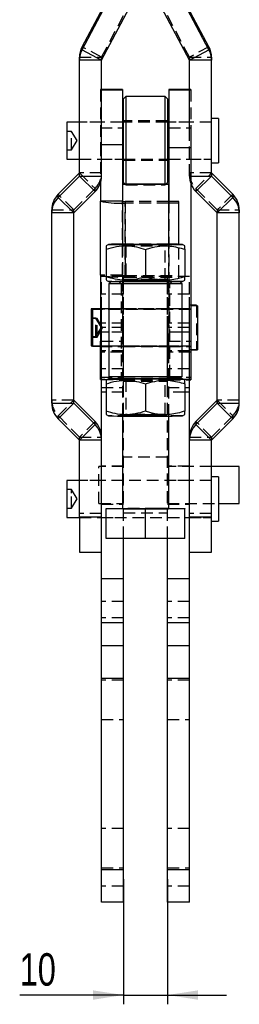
# Model space of a CAD drawing. Extents: x 74 to 743, y 83 to 557.
# Tile 7 of 13: x 388 to 435, y 113 to 326. Entities that reach past the tile are written whole.
import ezdxf

# ---------------------------------------------------------------- set-up
doc = ezdxf.new("R2010")
doc.units = 0
doc.header["$LTSCALE"] = 2
doc.linetypes.add('HIDDEN', pattern=[1.905, 1.27, -0.635])
doc.layers.get('0').update_dxf_attribs({"linetype": 'CONTINUOUS'})
doc.styles.add('SLDTEXTSTYLE0', font='TXT', dxfattribs={"width": 0.75})
doc.dimstyles.new('SLDDIMSTYLE5', dxfattribs={"dimtxt": 7, "dimasz": 6.604, "dimexe": 0, "dimexo": 0.0625, "dimgap": 1.75, "dimtad": 1, "dimdec": 0, "dimrnd": 1e-09, "dimzin": 12, "dimtxsty": 'SLDTEXTSTYLE0', "dimsah": 1, "dimcen": 0.09, "dimazin": 3, "dimtfac": 1, "dimtmove": 0, "dimatfit": 3, "dimtolj": 1, "dimtzin": 12})

# ---------------------------------------------------------------- blocks, each defined once
blk = doc.blocks.new('_D_8')
at = {"color": 179, "linetype": 'CONTINUOUS'}
for p, q in [((410.49, 140.27), (410.49, 113.27)), ((419.99, 140.27), (419.99, 113.27)), ((410.49, 115.27), (388.08, 115.27)), ((410.49, 115.27), (419.99, 115.27)), ((419.99, 115.27), (432.69, 115.27))]:
    blk.add_line(p, q, dxfattribs=at)
for points in [[(410.49, 115.27), (403.88, 116.28), (403.88, 114.25)], [(419.99, 115.27), (426.59, 114.25), (426.59, 116.28)]]:
    blk.add_solid(points, dxfattribs=at)
at = {"color": 179, "linetype": 'CONTINUOUS', "insert": (388.08, 124.29, -62.9), "char_height": 7, "attachment_point": 1, "style": 'SLDTEXTSTYLE0'}
blk.add_mtext('10', dxfattribs=at)

msp = doc.modelspace()

# ---------------------------------------------------------------- linework, layer by layer
at = {"color": 7, "linetype": 'CONTINUOUS'}
for p, q in [((401.544849, 319.78398), (410.461572, 336.546244)), ((401.544849, 319.119492), (410.461572, 335.881757)), ((428.930511, 319.78398), (420.013789, 336.546244)), ((428.930511, 319.119492), (420.013789, 335.881757)), ((405.738851, 316.890517), (414.655573, 333.652781)), ((424.736509, 316.890517), (415.819788, 333.652781)), ((401.544849, 319.119492), (401.544849, 319.78398)), ((401.544849, 319.119492), (405.738851, 316.890517)), ((424.736509, 316.890517), (428.930511, 319.119492)), ((428.930511, 319.78398), (428.930511, 319.119492)), ((400.98768, 316.885827), (400.98768, 317.550315)), ((405.73768, 316.885827), (400.98768, 316.885827)), ((400.98768, 291.908171), (400.98768, 316.885827)), ((405.73768, 291.908171), (405.73768, 316.885827)), ((429.48768, 316.885827), (424.73768, 316.885827)), ((424.73768, 302.212121), (424.73768, 316.885827)), ((429.48768, 317.550315), (429.48768, 316.885827)), ((429.48768, 291.908171), (429.48768, 316.885827)), ((410.23768, 310.581205), (405.73768, 310.581205)), ((410.23768, 310.581205), (410.23768, 310.554197)), ((410.23768, 310.554197), (410.23768, 310.515488)), ((410.23768, 310.515488), (410.23768, 298.696915)), ((424.73768, 310.581205), (420.23768, 310.581205)), ((420.23768, 310.581205), (420.23768, 310.554197)), ((420.23768, 310.554197), (420.23768, 310.515488)), ((420.23768, 310.515488), (420.23768, 298.052264)), ((410.98768, 309.073502), (410.48768, 308.573501)), ((410.48768, 290.523501), (410.48768, 308.573501)), ((419.48768, 309.073502), (410.98768, 309.073502)), ((410.98768, 309.073502), (410.98768, 290.17573)), ((419.98768, 308.573501), (419.48768, 309.073502)), ((419.48768, 290.17573), (419.48768, 309.073502)), ((419.98768, 308.573501), (419.98768, 290.523501)), ((430.98768, 304.311002), (429.48768, 304.311002)), ((430.98768, 304.311002), (430.98768, 294.786001)), ((400.98768, 303.548502), (398.28768, 303.548502)), ((398.28768, 303.548502), (398.28768, 295.5485)), ((410.48768, 303.548502), (410.23768, 303.548502)), ((420.23768, 303.548502), (419.98768, 303.548502)), ((424.98768, 302.277962), (424.98768, 298.052264)), ((405.48768, 299.216257), (405.48768, 298.696915)), ((410.23768, 298.696915), (410.23768, 286.483677)), ((420.23768, 298.052264), (424.98768, 298.052264)), ((420.23768, 298.052264), (420.23768, 286.437228)), ((424.98768, 298.052264), (424.98768, 256.278014)), ((398.28768, 295.5485), (400.98768, 295.5485)), ((410.23768, 295.5485), (410.48768, 295.5485)), ((419.98768, 295.5485), (420.23768, 295.5485)), ((429.48768, 294.786001), (430.98768, 294.786001)), ((396.381851, 287.964793), (400.984751, 292.565592)), ((396.381851, 287.300304), (400.984751, 291.901102)), ((400.984751, 291.901102), (400.984751, 292.565592)), ((404.343508, 288.543878), (400.984751, 291.901102)), ((400.98768, 291.908171), (405.73768, 291.908171)), ((429.490609, 291.901102), (426.131852, 288.543878)), ((429.490609, 292.565592), (429.490609, 291.901102)), ((434.093509, 287.964793), (429.490609, 292.565592)), ((434.093509, 287.300304), (429.490609, 291.901102)), ((405.48768, 290.386531), (405.48768, 286.483677)), ((410.23768, 290.1677), (410.23768, 277.167762)), ((410.48768, 290.523501), (410.836248, 290.174933)), ((419.639112, 290.174933), (419.98768, 290.523501)), ((420.23768, 277.167762), (420.23768, 290.1677)), ((396.381851, 287.300304), (396.381851, 287.964793)), ((396.381851, 287.300304), (399.740609, 283.943079)), ((399.740609, 283.943079), (404.343508, 288.543878)), ((430.734751, 283.943079), (426.131852, 288.543878)), ((430.734751, 283.943079), (434.093509, 287.300304)), ((434.093509, 287.964793), (434.093509, 287.300304)), ((394.98768, 283.936011), (394.98768, 284.6005)), ((405.48768, 270.531697), (405.48768, 286.483677)), ((410.23768, 286.483677), (405.48768, 286.483677)), ((422.43768, 286.437228), (420.23768, 286.437228)), ((422.43768, 286.069497), (420.23768, 286.069497)), ((422.43768, 286.069497), (422.43768, 286.437228)), ((422.43768, 277.178392), (422.43768, 286.069497)), ((435.48768, 284.6005), (435.48768, 283.936011)), ((399.73768, 283.936011), (394.98768, 283.936011)), ((394.98768, 242.898056), (394.98768, 283.936011)), ((399.73768, 242.898056), (399.73768, 283.936011)), ((435.48768, 283.936011), (430.73768, 283.936011)), ((430.73768, 242.898056), (430.73768, 283.936011)), ((435.48768, 242.898056), (435.48768, 283.936011)), ((407.237792, 277.16789), (406.724667, 276.871643)), ((406.73768, 276.104941), (406.73768, 270.200698)), ((415.23768, 276.089981), (415.23768, 270.185737)), ((423.748134, 276.873121), (423.237569, 277.16789)), ((423.737681, 276.104941), (423.737681, 270.200698)), ((405.48768, 270.531697), (405.48768, 256.324464)), ((406.724667, 269.463917), (407.237792, 269.16767)), ((407.30018, 268.667801), (407.30018, 248.667894)), ((407.791231, 269.158884), (407.300217, 268.667874)), ((423.175143, 268.667874), (422.684129, 269.158884)), ((423.17518, 248.667894), (423.17518, 268.667801)), ((423.237569, 269.16767), (423.748134, 269.462439)), ((426.23768, 264.030711), (424.98768, 264.030711)), ((426.487681, 263.93255), (424.98768, 263.93255)), ((426.23768, 264.030711), (426.23768, 263.930019)), ((426.487681, 263.93255), (426.487681, 260.931081)), ((405.48768, 263.236961), (403.53768, 263.236961)), ((403.53768, 263.236961), (403.53768, 255.299461)), ((405.48768, 263.1388), (403.78768, 263.1388)), ((403.78768, 263.1388), (403.78768, 260.637575)), ((407.30018, 263.268212), (405.73768, 263.268212)), ((405.73768, 258.268212), (405.73768, 263.268212)), ((424.73768, 263.268212), (423.17518, 263.268212)), ((424.73768, 258.268212), (424.73768, 263.268212)), ((403.78768, 260.637575), (403.78768, 255.2013)), ((426.487681, 260.931081), (426.487681, 254.407549)), ((405.73768, 245.268213), (405.73768, 258.268212)), ((424.73768, 245.268213), (424.73768, 258.268212)), ((403.53768, 255.299461), (403.78768, 255.299461)), ((403.78768, 255.2013), (405.48768, 255.2013)), ((405.48768, 248.021218), (405.48768, 256.324464)), ((424.98768, 256.278014), (424.98768, 247.974767)), ((424.98768, 254.407549), (426.487681, 254.407549)), ((407.300217, 248.66782), (407.800215, 248.167827)), ((422.675145, 248.167827), (423.175143, 248.66782)), ((405.48768, 248.021218), (405.73768, 248.021218)), ((407.237792, 248.168025), (406.724667, 247.871778)), ((406.73768, 247.105077), (406.73768, 241.200833)), ((415.23768, 247.090116), (415.23768, 241.185872)), ((423.748134, 247.873256), (423.237569, 248.168025)), ((423.737681, 247.105077), (423.737681, 241.200833)), ((424.73768, 247.974767), (424.98768, 247.974767)), ((406.73768, 245.268213), (405.73768, 245.268213)), ((405.73768, 205.018213), (405.73768, 245.268213)), ((424.73768, 245.268213), (423.737681, 245.268213)), ((424.73768, 205.018213), (424.73768, 245.268213)), ((394.98768, 242.898056), (399.73768, 242.898056)), ((399.740609, 242.890987), (396.381851, 239.533763)), ((399.740609, 242.890987), (399.740609, 243.555477)), ((404.343508, 238.954678), (399.740609, 243.555477)), ((404.343508, 238.290189), (399.740609, 242.890987)), ((426.131852, 238.954678), (430.734751, 243.555477)), ((426.131852, 238.290189), (430.734751, 242.890987)), ((430.734751, 243.555477), (430.734751, 242.890987)), ((434.093509, 239.533763), (430.734751, 242.890987)), ((430.73768, 242.898056), (435.48768, 242.898056)), ((406.724667, 240.464052), (407.237792, 240.167804)), ((410.23768, 240.148894), (410.23768, 220.168026)), ((420.23768, 220.168026), (420.23768, 240.148894)), ((423.237569, 240.167804), (423.748134, 240.462573)), ((400.984751, 234.932965), (396.381851, 239.533763)), ((400.984751, 234.932965), (404.343508, 238.290189)), ((404.343508, 238.290189), (404.343508, 238.954678)), ((426.131852, 238.954678), (426.131852, 238.290189)), ((426.131852, 238.290189), (429.490609, 234.932965)), ((429.490609, 234.932965), (434.093509, 239.533763)), ((405.73768, 234.925896), (400.98768, 234.925896)), ((400.98768, 218.437565), (400.98768, 234.925896)), ((429.48768, 234.925896), (424.73768, 234.925896)), ((429.48768, 218.437565), (429.48768, 234.925896)), ((435.48768, 229.26821), (429.48768, 229.26821)), ((435.48768, 229.148818), (435.48768, 229.26821)), ((435.48768, 221.268212), (435.48768, 229.148818)), ((400.98768, 226.268211), (398.28768, 226.268211)), ((398.28768, 226.268211), (398.28768, 218.26821)), ((430.98768, 227.030711), (429.48768, 227.030711)), ((430.98768, 227.030711), (430.98768, 217.50571)), ((430.98768, 221.268212), (435.48768, 221.268212)), ((406.73768, 220.182987), (410.23768, 220.189149)), ((406.73768, 220.153065), (406.73768, 220.182987)), ((415.23768, 220.138105), (406.73768, 220.153065)), ((406.73768, 213.753095), (406.73768, 220.153065)), ((423.737681, 220.153065), (415.23768, 220.138105)), ((415.23768, 213.738134), (415.23768, 220.138105)), ((420.23768, 220.189149), (423.737681, 220.182987)), ((423.737681, 220.182987), (423.737681, 220.153065)), ((423.737681, 213.753095), (423.737681, 220.153065)), ((398.28768, 218.26821), (400.98768, 218.26821)), ((400.98768, 218.437565), (405.73768, 218.437565)), ((400.98768, 218.437565), (400.98768, 210.768184)), ((424.73768, 218.437565), (429.48768, 218.437565)), ((429.48768, 210.768184), (429.48768, 218.437565)), ((429.48768, 217.50571), (430.98768, 217.50571)), ((415.23768, 213.738134), (406.73768, 213.753095)), ((410.48768, 205.018213), (410.48768, 213.746494)), ((423.737681, 213.753095), (415.23768, 213.738134)), ((419.98768, 205.018213), (419.98768, 213.746494)), ((400.98768, 210.768184), (405.73768, 210.768184)), ((424.73768, 210.768184), (429.48768, 210.768184)), ((410.48768, 205.018213), (405.73768, 205.018213)), ((405.73768, 195.568213), (405.73768, 205.018213)), ((410.48768, 195.568213), (410.48768, 205.018213)), ((424.73768, 205.018213), (419.98768, 205.018213)), ((419.98768, 195.568213), (419.98768, 205.018213)), ((424.73768, 195.568213), (424.73768, 205.018213)), ((410.48768, 195.568213), (405.73768, 195.568213)), ((405.73768, 190.56821), (405.73768, 195.568213)), ((410.48768, 190.56821), (410.48768, 195.568213)), ((424.73768, 195.568213), (419.98768, 195.568213)), ((419.98768, 190.56821), (419.98768, 195.568213)), ((424.73768, 190.56821), (424.73768, 195.568213)), ((410.48768, 190.56821), (405.73768, 190.56821)), ((405.73768, 183.568211), (405.73768, 190.56821)), ((410.48768, 183.568211), (410.48768, 190.56821)), ((424.73768, 190.56821), (419.98768, 190.56821)), ((419.98768, 183.568211), (419.98768, 190.56821)), ((424.73768, 183.568211), (424.73768, 190.56821)), ((410.48768, 183.568211), (405.73768, 183.568211)), ((405.73768, 142.268212), (405.73768, 183.568211)), ((410.48768, 142.268212), (410.48768, 183.568211)), ((424.73768, 183.568211), (419.98768, 183.568211)), ((419.98768, 142.268212), (419.98768, 183.568211)), ((424.73768, 142.268212), (424.73768, 183.568211)), ((410.48768, 142.268212), (405.73768, 142.268212)), ((405.73768, 135.268206), (405.73768, 142.268212)), ((410.48768, 135.268206), (410.48768, 142.268212)), ((424.73768, 142.268212), (419.98768, 142.268212)), ((419.98768, 135.268206), (419.98768, 142.268212)), ((424.73768, 135.268206), (424.73768, 142.268212)), ((410.48768, 135.268206), (405.73768, 135.268206)), ((424.73768, 135.268206), (419.98768, 135.268206))]:
    msp.add_line(p, q, dxfattribs=at)
at = {"color": 7, "linetype": 'HIDDEN'}
for p, q in [((405.738851, 317.555008), (414.655573, 334.317269)), ((424.736509, 317.555008), (415.819788, 334.317269)), ((405.738851, 317.555008), (401.544849, 319.78398)), ((428.930511, 319.78398), (424.736509, 317.555008)), ((400.98768, 317.550315), (405.73768, 317.550315)), ((405.73768, 316.885827), (405.73768, 317.550315)), ((405.738851, 316.890517), (405.738851, 317.555008)), ((424.736509, 317.555008), (424.736509, 316.890517)), ((424.73768, 317.550315), (424.73768, 316.885827)), ((424.73768, 317.550315), (429.48768, 317.550315)), ((405.48768, 310.581205), (405.48768, 310.554197)), ((405.73768, 310.581205), (405.48768, 310.581205)), ((405.48768, 310.554197), (405.48768, 310.515488)), ((405.48768, 310.554197), (405.73768, 310.554197)), ((405.48768, 310.515488), (405.48768, 299.216257)), ((405.48768, 310.515488), (405.73768, 310.515488)), ((424.98768, 310.581205), (424.73768, 310.581205)), ((424.73768, 310.554197), (424.98768, 310.554197)), ((424.73768, 310.515488), (424.98768, 310.515488)), ((424.98768, 310.581205), (424.98768, 310.554197)), ((424.98768, 310.554197), (424.98768, 310.515488)), ((424.98768, 310.515488), (424.98768, 302.277962)), ((419.98768, 303.798502), (410.48768, 303.798502)), ((410.23768, 303.548502), (400.98768, 303.548502)), ((405.73768, 303.548502), (400.98768, 303.548502)), ((410.23768, 303.548502), (405.48768, 303.548502)), ((405.48768, 302.277962), (410.23768, 302.277962)), ((419.98768, 303.548502), (410.48768, 303.548502)), ((429.48768, 303.548502), (420.23768, 303.548502)), ((424.98768, 303.548502), (420.23768, 303.548502)), ((420.23768, 302.277962), (424.98768, 302.277962)), ((429.48768, 303.548502), (424.73768, 303.548502)), ((424.73768, 291.908171), (424.73768, 302.212121)), ((399.28768, 301.548501), (398.28768, 301.548501)), ((399.28768, 297.548501), (399.28768, 301.548501)), ((400.489401, 299.548501), (399.28768, 301.548501)), ((399.28768, 297.548501), (400.489401, 299.548501)), ((398.28768, 297.548501), (399.28768, 297.548501)), ((405.48768, 298.696915), (405.48768, 290.386531)), ((405.48768, 298.696915), (405.73768, 298.696915)), ((400.98768, 295.5485), (410.23768, 295.5485)), ((400.98768, 295.5485), (405.73768, 295.5485)), ((405.48768, 295.5485), (410.23768, 295.5485)), ((410.48768, 295.5485), (419.98768, 295.5485)), ((410.48768, 295.2985), (419.98768, 295.2985)), ((420.23768, 295.5485), (429.48768, 295.5485)), ((420.23768, 295.5485), (424.98768, 295.5485)), ((424.73768, 295.5485), (429.48768, 295.5485)), ((400.984751, 292.565592), (404.343508, 289.208366)), ((405.73768, 292.572658), (400.98768, 292.572658)), ((429.48768, 292.572658), (424.73768, 292.572658)), ((424.73768, 291.908171), (424.98768, 291.908171)), ((426.131852, 289.208366), (429.490609, 292.565592)), ((399.740609, 284.607567), (404.343508, 289.208366)), ((404.343508, 288.543878), (404.343508, 289.208366)), ((410.836248, 290.174933), (410.98768, 290.0235)), ((410.98768, 290.17573), (410.98768, 290.0235)), ((410.98768, 290.0235), (419.48768, 290.0235)), ((419.48768, 290.0235), (419.48768, 290.17573)), ((419.48768, 290.0235), (419.639112, 290.174933)), ((426.131852, 289.208366), (426.131852, 288.543878)), ((430.734751, 284.607567), (426.131852, 289.208366)), ((399.740609, 284.607567), (396.381851, 287.964793)), ((434.093509, 287.964793), (430.734751, 284.607567)), ((394.98768, 284.6005), (399.73768, 284.6005)), ((399.73768, 283.936011), (399.73768, 284.6005)), ((399.740609, 283.943079), (399.740609, 284.607567)), ((410.23768, 270.531697), (410.23768, 286.483677)), ((410.23768, 286.072109), (410.83768, 286.069497)), ((410.83768, 286.437228), (410.83768, 286.069497)), ((420.23768, 286.437228), (410.83768, 286.437228)), ((410.83768, 286.437228), (410.83768, 270.485247)), ((410.83768, 270.117516), (410.83768, 286.069497)), ((420.23768, 286.069497), (410.83768, 286.069497)), ((420.23768, 286.437228), (420.23768, 256.278014)), ((430.734751, 284.607567), (430.734751, 283.943079)), ((430.73768, 284.6005), (430.73768, 283.936011)), ((430.73768, 284.6005), (435.48768, 284.6005)), ((410.23768, 277.167762), (410.23768, 240.148894)), ((410.564463, 277.167699), (410.98772, 276.871336)), ((410.98768, 276.871392), (410.98768, 269.464168)), ((415.23768, 276.149822), (415.23768, 276.089981)), ((419.48764, 276.871336), (419.910898, 277.167699)), ((419.48768, 269.464168), (419.48768, 276.871392)), ((420.23768, 240.148894), (420.23768, 277.167762)), ((422.43768, 270.117516), (422.43768, 277.178392)), ((410.23768, 270.531697), (405.48768, 270.531697)), ((405.73768, 266.450867), (405.73768, 270.268211)), ((410.48768, 270.268211), (405.73768, 270.268211)), ((410.23768, 270.531697), (410.23768, 256.324464)), ((410.47518, 270.277306), (420.00018, 270.277306)), ((410.47518, 269.691993), (410.47518, 270.277306)), ((410.48768, 266.450867), (410.48768, 270.268211)), ((410.83768, 270.485247), (410.83768, 270.117516)), ((410.83768, 270.485247), (422.43768, 270.485247)), ((410.83768, 270.117516), (422.43768, 270.117516)), ((419.98768, 266.450867), (419.98768, 270.268211)), ((424.73768, 270.268211), (419.98768, 270.268211)), ((420.00018, 269.691993), (420.00018, 270.277306)), ((424.73768, 266.450867), (424.73768, 270.268211)), ((407.800215, 269.167867), (407.791231, 269.158884)), ((409.487707, 269.167745), (409.987704, 268.667752)), ((409.98768, 268.667801), (409.98768, 248.667894)), ((410.47518, 269.691993), (420.00018, 269.691993)), ((410.47518, 247.692096), (410.47518, 269.691993)), ((410.98772, 269.464225), (410.564463, 269.16786)), ((419.910898, 269.16786), (419.48764, 269.464225)), ((420.00018, 247.692096), (420.00018, 269.691993)), ((420.487656, 268.667752), (420.987654, 269.167745)), ((420.48768, 248.667894), (420.48768, 268.667801)), ((422.684129, 269.158884), (422.675145, 269.167867)), ((410.48768, 266.450867), (405.73768, 266.450867)), ((405.73768, 263.268212), (405.73768, 266.450867)), ((410.48768, 263.268212), (410.48768, 266.450867)), ((424.73768, 266.450867), (419.98768, 266.450867)), ((419.98768, 263.268212), (419.98768, 266.450867)), ((424.73768, 263.268212), (424.73768, 266.450867)), ((424.98768, 264.030711), (424.73768, 264.030711)), ((426.23768, 263.930019), (426.23768, 254.505712)), ((404.53768, 261.268211), (403.53768, 261.268211)), ((404.53768, 257.268211), (404.53768, 261.268211)), ((405.739402, 259.268211), (404.53768, 261.268211)), ((424.73768, 263.236961), (405.48768, 263.236961)), ((410.23768, 263.17005), (405.48768, 263.17005)), ((424.98768, 263.1388), (405.48768, 263.1388)), ((410.48768, 263.268212), (407.30018, 263.268212)), ((420.00018, 263.17005), (410.47518, 263.17005)), ((410.48768, 258.268212), (410.48768, 263.268212)), ((419.98768, 263.268211), (410.48768, 263.268211)), ((423.17518, 263.268212), (419.98768, 263.268212)), ((419.98768, 258.268212), (419.98768, 263.268212)), ((424.98768, 263.17005), (420.23768, 263.17005)), ((404.78768, 261.17005), (403.78768, 261.17005)), ((404.53768, 257.268211), (405.739402, 259.268211)), ((404.78768, 257.170049), (404.78768, 261.17005)), ((405.989401, 259.17005), (404.78768, 261.17005)), ((404.78768, 257.170049), (405.989401, 259.17005)), ((410.48768, 260.20902), (405.73768, 260.20902)), ((410.48768, 259.268211), (405.73768, 259.268211)), ((424.73768, 260.20902), (419.98768, 260.20902)), ((424.73768, 259.268211), (419.98768, 259.268211)), ((403.53768, 257.268211), (404.53768, 257.268211)), ((403.78768, 257.170049), (404.78768, 257.170049)), ((410.48768, 258.268212), (407.30018, 258.268212)), ((410.48768, 245.268213), (410.48768, 258.268212)), ((419.98768, 245.268213), (419.98768, 258.268212)), ((423.17518, 258.268212), (419.98768, 258.268212)), ((403.78768, 255.299461), (424.73768, 255.299461)), ((405.48768, 255.2013), (424.98768, 255.2013)), ((405.48768, 255.17005), (410.23768, 255.17005)), ((405.73768, 256.324464), (410.23768, 256.324464)), ((405.73768, 255.26821), (410.48768, 255.26821)), ((410.47518, 255.268211), (420.00018, 255.268211)), ((410.47518, 255.17005), (420.00018, 255.17005)), ((419.98768, 255.26821), (424.73768, 255.26821)), ((420.23768, 253.923519), (420.23768, 256.278014)), ((420.23768, 256.278014), (424.73768, 256.278014)), ((420.23768, 255.17005), (424.98768, 255.17005)), ((410.23768, 253.923519), (405.48768, 253.923519)), ((410.48768, 254.234796), (405.73768, 254.234796)), ((424.73768, 254.234796), (419.98768, 254.234796)), ((424.98768, 253.923519), (420.23768, 253.923519)), ((424.73768, 254.505712), (426.23768, 254.505712)), ((405.48768, 248.551439), (410.23768, 248.551439)), ((410.48768, 250.349909), (405.73768, 250.349909)), ((409.987704, 248.667942), (409.487707, 248.16795)), ((424.73768, 250.349909), (419.98768, 250.349909)), ((420.23768, 248.551439), (424.98768, 248.551439)), ((420.987654, 248.16795), (420.487656, 248.667942)), ((410.23768, 248.048229), (405.48768, 248.048229)), ((405.73768, 248.021218), (410.23768, 248.021218)), ((410.47518, 248.277408), (420.00018, 248.277408)), ((410.47518, 247.692096), (420.00018, 247.692096)), ((410.564463, 248.167834), (410.98772, 247.871471)), ((410.98768, 247.871526), (410.98768, 240.464304)), ((415.23768, 247.149957), (415.23768, 247.090116)), ((419.48764, 247.871471), (419.910898, 248.167834)), ((419.48768, 240.464304), (419.48768, 247.871526)), ((424.98768, 248.001778), (420.23768, 248.001778)), ((420.23768, 247.974767), (424.73768, 247.974767)), ((405.73768, 246.280897), (410.48768, 246.280897)), ((410.48768, 245.268213), (406.73768, 245.268213)), ((410.48768, 213.746494), (410.48768, 245.268213)), ((419.98768, 246.280897), (424.73768, 246.280897)), ((423.737681, 245.268213), (419.98768, 245.268213)), ((419.98768, 213.746494), (419.98768, 245.268213)), ((399.73768, 243.562544), (394.98768, 243.562544)), ((396.381851, 240.198253), (399.740609, 243.555477)), ((430.734751, 243.555477), (434.093509, 240.198253)), ((435.48768, 243.562544), (430.73768, 243.562544)), ((396.381851, 239.533763), (396.381851, 240.198253)), ((400.984751, 235.597452), (396.381851, 240.198253)), ((410.98772, 240.464359), (410.564463, 240.167996)), ((419.910898, 240.167996), (419.48764, 240.464359)), ((429.490609, 235.597452), (434.093509, 240.198253)), ((434.093509, 240.198253), (434.093509, 239.533763)), ((404.343508, 238.954678), (400.984751, 235.597452)), ((429.490609, 235.597452), (426.131852, 238.954678)), ((400.984751, 234.932965), (400.984751, 235.597452)), ((400.98768, 234.925896), (400.98768, 235.590385)), ((400.98768, 235.590385), (405.73768, 235.590385)), ((424.73768, 235.590385), (429.48768, 235.590385)), ((429.48768, 235.590385), (429.48768, 234.925896)), ((429.490609, 235.597452), (429.490609, 234.932965)), ((410.48768, 229.368212), (405.73768, 229.368212)), ((419.98768, 231.26821), (410.48768, 231.26821)), ((424.73768, 229.368212), (419.98768, 229.368212)), ((405.18768, 229.148818), (405.18768, 229.26821)), ((410.48768, 229.26821), (405.18768, 229.26821)), ((405.18768, 221.268212), (405.18768, 229.148818)), ((429.48768, 229.26821), (419.98768, 229.26821)), ((429.48768, 226.268211), (400.98768, 226.268211)), ((405.73768, 226.268211), (400.98768, 226.268211)), ((410.48768, 226.268211), (405.73768, 226.268211)), ((424.73768, 226.268211), (419.98768, 226.268211)), ((429.48768, 226.268211), (424.73768, 226.268211)), ((399.28768, 224.268211), (398.28768, 224.268211)), ((399.28768, 223.475048), (399.28768, 224.268211)), ((400.489401, 222.268211), (399.28768, 224.268211)), ((399.28768, 220.26821), (399.28768, 223.475048)), ((399.28768, 220.26821), (400.489401, 222.268211)), ((405.18768, 221.268212), (410.48768, 221.268212)), ((405.73768, 221.168211), (410.48768, 221.168211)), ((419.98768, 221.268212), (430.98768, 221.268212)), ((419.98768, 221.168211), (424.73768, 221.168211)), ((398.28768, 220.26821), (399.28768, 220.26821)), ((405.73768, 219.102053), (400.98768, 219.102053)), ((410.23768, 220.189149), (415.23768, 220.197948)), ((410.48768, 219.268212), (419.98768, 219.268212)), ((415.23768, 220.197948), (420.23768, 220.189149)), ((415.23768, 220.138105), (415.23768, 220.197948)), ((429.48768, 219.102053), (424.73768, 219.102053)), ((400.98768, 218.26821), (429.48768, 218.26821)), ((400.98768, 218.26821), (405.73768, 218.26821)), ((405.73768, 218.26821), (410.48768, 218.26821)), ((419.98768, 218.26821), (424.73768, 218.26821)), ((424.73768, 218.26821), (429.48768, 218.26821)), ((406.73768, 213.783016), (415.23768, 213.797977)), ((415.23768, 213.797977), (423.737681, 213.783016)), ((410.48768, 200.171763), (405.73768, 200.171763)), ((424.73768, 200.171763), (419.98768, 200.171763)), ((410.48768, 196.626807), (405.73768, 196.626807)), ((424.73768, 196.626807), (419.98768, 196.626807)), ((410.48768, 183.168212), (405.73768, 183.168212)), ((424.73768, 183.168212), (419.98768, 183.168212)), ((405.73768, 174.66821), (410.48768, 174.66821)), ((419.98768, 174.66821), (424.73768, 174.66821)), ((410.48768, 151.168214), (405.73768, 151.168214)), ((424.73768, 151.168214), (419.98768, 151.168214)), ((405.73768, 142.668212), (410.48768, 142.668212)), ((419.98768, 142.668212), (424.73768, 142.668212)), ((410.48768, 138.723256), (405.73768, 138.723256)), ((424.73768, 138.723256), (419.98768, 138.723256))]:
    msp.add_line(p, q, dxfattribs=at)
at = {"color": 8, "linetype": 'CONTINUOUS'}
for p, q in [((405.73768, 310.554197), (410.23768, 310.554197)), ((405.73768, 310.515488), (410.23768, 310.515488)), ((420.23768, 310.554197), (424.73768, 310.554197)), ((420.23768, 310.515488), (424.73768, 310.515488)), ((405.73768, 298.696915), (410.23768, 298.696915)), ((424.98768, 291.908171), (429.48768, 291.908171)), ((407.30018, 258.268212), (405.73768, 258.268212)), ((424.73768, 258.268212), (423.17518, 258.268212)), ((405.48768, 256.324464), (405.73768, 256.324464)), ((424.73768, 256.278014), (424.98768, 256.278014))]:
    msp.add_line(p, q, dxfattribs=at)
at = {"color": 7, "linetype": 'CONTINUOUS', "flags": 128}
for points in [[(412.73768, 290.1545), (413.803664, 290.153099), (414.946956, 290.152484), (416.105921, 290.152689), (417.218079, 290.153705), (418.223473, 290.155474), (419.067902, 290.157903), (419.705843, 290.160861), (420.102905, 290.164186), (420.23768, 290.1677), (420.102905, 290.171215), (419.705843, 290.174542), (419.067902, 290.177498), (418.223473, 290.179927), (417.218079, 290.181696), (416.105921, 290.182711), (414.946956, 290.182918), (413.803664, 290.182304), (412.73768, 290.180901), (411.806472, 290.178789), (411.060241, 290.176077), (410.539217, 290.172914), (410.271488, 290.16947), (410.271488, 290.165931), (410.539217, 290.162487), (411.060241, 290.159324), (411.806472, 290.156614), (412.73768, 290.1545)], [(410.23768, 277.186799), (409.494385, 277.184739), (408.568861, 277.181232), (407.870436, 277.177268), (407.422894, 277.172979), (407.241474, 277.168512), (407.332356, 277.164021), (407.692445, 277.159655), (408.309477, 277.155567)], [(408.309477, 277.155567), (409.162441, 277.151894), (410.22229, 277.148761), (411.452932, 277.146275), (412.812459, 277.14452), (414.254574, 277.143558), (415.730167, 277.14342), (417.18899, 277.14411), (418.581363, 277.145605), (419.859871, 277.147856), (420.980976, 277.150784), (421.906499, 277.15429), (422.604924, 277.158256), (423.052467, 277.162543), (423.233886, 277.16701), (423.143004, 277.171502), (422.782916, 277.175867), (422.165883, 277.179955), (421.312919, 277.183629), (420.253071, 277.186762), (420.23768, 277.186799)], [(423.17518, 268.667801), (423.040029, 268.663355), (422.639179, 268.65906), (421.986279, 268.655063), (421.103563, 268.651499), (420.021093, 268.648491), (418.775728, 268.64614), (417.40988, 268.644527), (415.97006, 268.643707), (414.5053, 268.643707), (413.06548, 268.644527), (411.699632, 268.64614), (410.454268, 268.648491), (409.371797, 268.651499), (408.489082, 268.655063), (407.836182, 268.65906), (407.435331, 268.663355), (407.30018, 268.667801), (407.300217, 268.667874)], [(408.309477, 269.155605), (409.162441, 269.151931), (410.22229, 269.148798), (411.452932, 269.146312), (412.812459, 269.144558), (414.254574, 269.143595), (415.730167, 269.143457), (417.18899, 269.144147), (418.581363, 269.145643), (419.859871, 269.147893), (420.980976, 269.150821), (421.906499, 269.154327), (422.604924, 269.158293), (423.052467, 269.162581), (423.233886, 269.167047), (423.237569, 269.16767)], [(407.30018, 248.667894), (407.435331, 248.663448), (407.836182, 248.659152), (408.489082, 248.655155), (409.371797, 248.651592), (410.454268, 248.648584), (411.699632, 248.646233), (413.06548, 248.64462), (414.5053, 248.6438), (415.97006, 248.6438), (417.40988, 248.64462), (418.775728, 248.646233), (420.021093, 248.648584), (421.103563, 248.651592), (421.986279, 248.655155), (422.639179, 248.659152), (423.040029, 248.663448), (423.17518, 248.667894), (423.17518, 248.667894)], [(407.791231, 248.17681), (407.422894, 248.173114), (407.241474, 248.168647), (407.332356, 248.164155), (407.692445, 248.15979), (408.309477, 248.155702)], [(422.67518, 248.167896), (422.540775, 248.163605), (422.142417, 248.159469), (421.494503, 248.155638), (420.620452, 248.152249), (419.551854, 248.149427), (418.327329, 248.147272), (416.991137, 248.145861), (415.591571, 248.145249), (414.179214, 248.145454), (412.805112, 248.14647), (411.51893, 248.148261), (410.367154, 248.150761), (409.39141, 248.15388), (408.626967, 248.157507), (408.101451, 248.161509), (407.833858, 248.165741), (407.800215, 248.167827)], [(408.309477, 248.155702), (409.162441, 248.152029), (410.22229, 248.148896), (411.452932, 248.14641), (412.812459, 248.144655), (414.254574, 248.143692), (415.730167, 248.143555), (417.18899, 248.144245), (418.581363, 248.14574), (419.859871, 248.14799), (420.980976, 248.150919), (421.906499, 248.154425), (422.604924, 248.15839), (423.052467, 248.162678), (423.233886, 248.167145), (423.143004, 248.171637), (422.782916, 248.176002), (422.684129, 248.17681)], [(408.309477, 240.15574), (409.162441, 240.152067), (410.22229, 240.148934), (411.452932, 240.146447), (412.812459, 240.144692), (414.254574, 240.143729), (415.730167, 240.143591), (417.18899, 240.144283), (418.581363, 240.145778), (419.859871, 240.148028), (420.980976, 240.150956), (421.906499, 240.154462), (422.604924, 240.158427), (423.052467, 240.162715), (423.233886, 240.167182), (423.237569, 240.167804)], [(410.23768, 220.168026), (410.372456, 220.164509), (410.769517, 220.161186), (411.407458, 220.158229), (412.251887, 220.1558), (413.257281, 220.15403), (414.369439, 220.153017), (415.528404, 220.152808), (416.671696, 220.153423), (417.73768, 220.154827), (418.668888, 220.15694), (419.415119, 220.159652), (419.936143, 220.162814), (420.203872, 220.166257), (420.23768, 220.168026)]]:
    msp.add_lwpolyline(points, dxfattribs=at)
at = {"color": 7, "linetype": 'HIDDEN', "flags": 128}
for points in [[(420.23768, 277.186799), (419.022429, 277.189247), (417.662902, 277.191002), (416.220786, 277.191965), (414.745193, 277.192103), (413.28637, 277.191413), (411.893997, 277.189917), (410.615489, 277.187667), (410.23768, 277.186799)], [(419.284843, 277.174884), (419.726432, 277.171725), (419.907152, 277.168335), (419.816498, 277.164912), (419.45974, 277.161654), (418.857612, 277.158751), (418.045106, 277.156372), (417.069443, 277.154655), (415.987324, 277.1537), (414.861639, 277.153561), (413.757808, 277.154248), (412.739981, 277.155721), (411.867312, 277.157892), (411.190517, 277.160638), (410.748928, 277.163798), (410.568208, 277.167188), (410.658862, 277.170611), (411.01562, 277.173868), (411.617748, 277.176771), (412.430254, 277.179151), (413.405918, 277.180868), (414.488036, 277.181824), (415.613721, 277.181962), (416.717553, 277.181274), (417.735379, 277.179803), (418.608048, 277.17763), (419.284843, 277.174884)], [(411.557072, 276.864914), (411.132495, 276.868039), (410.98768, 276.871392), (411.132495, 276.874745), (411.557072, 276.87787), (412.232476, 276.880553), (413.11268, 276.882612), (414.137699, 276.883907), (415.23768, 276.884348), (416.337661, 276.883907), (417.36268, 276.882612), (418.242884, 276.880553), (418.918288, 276.87787), (419.342865, 276.874745), (419.48768, 276.871392), (419.48764, 276.871336)], [(423.237569, 269.16767), (423.143004, 269.171539), (422.782916, 269.175904), (422.165883, 269.179992), (421.312919, 269.183666), (420.253071, 269.186799), (419.022429, 269.189285), (417.662902, 269.191039), (416.220786, 269.192002), (414.745193, 269.19214), (413.28637, 269.19145), (411.893997, 269.189954), (410.615489, 269.187704), (409.494385, 269.184776), (408.568861, 269.18127), (407.870436, 269.177305), (407.422894, 269.173016), (407.241474, 269.16855), (407.237792, 269.16767)], [(422.67518, 269.167799), (422.540775, 269.17209), (422.142417, 269.176225), (421.494503, 269.180057), (420.620452, 269.183445), (419.551854, 269.186268), (418.327329, 269.188423), (416.991137, 269.189833), (415.591571, 269.190446), (414.179214, 269.190241), (412.805112, 269.189225), (411.51893, 269.187434), (410.367154, 269.184934), (409.39141, 269.181814), (408.626967, 269.178188), (408.101451, 269.174186), (407.833858, 269.169954), (407.833858, 269.165643), (408.101451, 269.161411), (408.626967, 269.157409), (409.39141, 269.153783), (410.367154, 269.150663), (411.51893, 269.148163), (412.805112, 269.146372), (414.179214, 269.145356), (415.591571, 269.145151), (416.991137, 269.145764), (418.327329, 269.147174), (419.551854, 269.149329), (420.620452, 269.152152), (421.494503, 269.15554), (422.142417, 269.159372), (422.540775, 269.163507), (422.67518, 269.167799)], [(420.98768, 269.167799), (420.853248, 269.16403), (420.456239, 269.160438), (419.815215, 269.15719), (418.960151, 269.154439), (417.931029, 269.152312), (416.775968, 269.150909), (415.548979, 269.150295), (414.307434, 269.150501), (413.109386, 269.151514), (412.010854, 269.15329), (411.063206, 269.155744), (410.310751, 269.158761), (409.788674, 269.162201), (409.521387, 269.165903), (409.521387, 269.169694), (409.788674, 269.173395), (410.310751, 269.176836), (411.063206, 269.179853), (412.010854, 269.182307), (413.109386, 269.184082), (414.307434, 269.185096), (415.548979, 269.185302), (416.775968, 269.184689), (417.931029, 269.183285), (418.960151, 269.181158), (419.815215, 269.178406), (420.456239, 269.175159), (420.853248, 269.171567), (420.98768, 269.167799)], [(420.48768, 268.667801), (420.346166, 268.671492), (419.929252, 268.674984), (419.259414, 268.678088), (418.372763, 268.680639), (417.317099, 268.682497), (416.149333, 268.683562), (414.93242, 268.683779), (413.731963, 268.683133), (412.61268, 268.681661), (411.634912, 268.679442), (410.851369, 268.676596), (410.304294, 268.673275), (410.023179, 268.669659), (409.987704, 268.667752)], [(419.284843, 269.174922), (419.726432, 269.171762), (419.907152, 269.168372), (419.816498, 269.164949), (419.45974, 269.161691), (418.857612, 269.158788), (418.045106, 269.156409), (417.069443, 269.154692), (415.987324, 269.153736), (414.861639, 269.153598), (413.757808, 269.154285), (412.739981, 269.155757), (411.867312, 269.15793), (411.190517, 269.160675), (410.748928, 269.163835), (410.568208, 269.167225), (410.658862, 269.170648), (411.01562, 269.173906), (411.617748, 269.176809), (412.430254, 269.179188), (413.405918, 269.180905), (414.488036, 269.181861), (415.613721, 269.181999), (416.717553, 269.181312), (417.735379, 269.17984), (418.608048, 269.177667), (419.284843, 269.174922)], [(418.918288, 269.470646), (418.242884, 269.473329), (417.36268, 269.475388), (416.337661, 269.476683), (415.23768, 269.477124), (414.137699, 269.476683), (413.11268, 269.475388), (412.232476, 269.473329), (411.557072, 269.470646), (411.132495, 269.467521), (410.98768, 269.464168), (411.132495, 269.460814), (411.557072, 269.45769), (412.232476, 269.455007), (413.11268, 269.452948), (414.137699, 269.451654), (415.23768, 269.451212), (416.337661, 269.451654), (417.36268, 269.452948), (418.242884, 269.455007), (418.918288, 269.45769), (419.342865, 269.460814), (419.48768, 269.464168), (419.342865, 269.467521), (418.918288, 269.470646)], [(409.987704, 248.667942), (410.023179, 248.669752), (410.304294, 248.673367), (410.851369, 248.676688), (411.634912, 248.679535), (412.61268, 248.681754), (413.731963, 248.683226), (414.93242, 248.683872), (416.149333, 248.683656), (417.317099, 248.682589), (418.372763, 248.680731), (419.259414, 248.678181), (419.929252, 248.675076), (420.346166, 248.671585), (420.48768, 248.667894)], [(422.684129, 248.17681), (422.165883, 248.18009), (421.312919, 248.183764), (420.253071, 248.186896), (419.022429, 248.189382), (417.662902, 248.191137), (416.220786, 248.192099), (414.745193, 248.192238), (413.28637, 248.191548), (411.893997, 248.190052), (410.615489, 248.187802), (409.494385, 248.184874), (408.568861, 248.181367), (407.870436, 248.177403), (407.791231, 248.17681)], [(407.800215, 248.167827), (407.833858, 248.170052), (408.101451, 248.174284), (408.626967, 248.178285), (409.39141, 248.181912), (410.367154, 248.185031), (411.51893, 248.187532), (412.805112, 248.189323), (414.179214, 248.190339), (415.591571, 248.190544), (416.991137, 248.18993), (418.327329, 248.188521), (419.551854, 248.186365), (420.620452, 248.183543), (421.494503, 248.180154), (422.142417, 248.176323), (422.540775, 248.172187), (422.67518, 248.167896), (422.67518, 248.167896)], [(420.98768, 248.167896), (420.853248, 248.171664), (420.456239, 248.175256), (419.815215, 248.178504), (418.960151, 248.181255), (417.931029, 248.183383), (416.775968, 248.184786), (415.548979, 248.185399), (414.307434, 248.185194), (413.109386, 248.18418), (412.010854, 248.182405), (411.063206, 248.179951), (410.310751, 248.176933), (409.788674, 248.173493), (409.521387, 248.169791), (409.521387, 248.166), (409.788674, 248.162299), (410.310751, 248.158859), (411.063206, 248.155842), (412.010854, 248.153388), (413.109386, 248.151612), (414.307434, 248.150598), (415.548979, 248.150393), (416.775968, 248.151006), (417.931029, 248.152409), (418.960151, 248.154536), (419.815215, 248.157288), (420.456239, 248.160535), (420.853248, 248.164128), (420.98768, 248.167896)], [(419.284843, 248.175019), (419.726432, 248.171859), (419.907152, 248.168469), (419.816498, 248.165047), (419.45974, 248.161789), (418.857612, 248.158886), (418.045106, 248.156507), (417.069443, 248.15479), (415.987324, 248.153835), (414.861639, 248.153696), (413.757808, 248.154383), (412.739981, 248.155856), (411.867312, 248.158027), (411.190517, 248.160773), (410.748928, 248.163933), (410.568208, 248.167322), (410.658862, 248.170745), (411.01562, 248.174003), (411.617748, 248.176906), (412.430254, 248.179286), (413.405918, 248.181002), (414.488036, 248.181958), (415.613721, 248.182096), (416.717553, 248.181409), (417.735379, 248.179937), (418.608048, 248.177765), (419.284843, 248.175019)], [(411.557072, 247.865048), (411.132495, 247.868174), (410.98768, 247.871526), (411.132495, 247.87488), (411.557072, 247.878005), (412.232476, 247.880688), (413.11268, 247.882747), (414.137699, 247.884042), (415.23768, 247.884483), (416.337661, 247.884042), (417.36268, 247.882747), (418.242884, 247.880688), (418.918288, 247.878005), (419.342865, 247.87488), (419.48768, 247.871526), (419.48764, 247.871471)], [(423.237569, 240.167804), (423.143004, 240.171675), (422.782916, 240.176039), (422.165883, 240.180127), (421.312919, 240.1838), (420.253071, 240.186933), (419.022429, 240.18942), (417.662902, 240.191173), (416.220786, 240.192136), (414.745193, 240.192275), (413.28637, 240.191584), (411.893997, 240.190089), (410.615489, 240.187839), (409.494385, 240.184911), (408.568861, 240.181405), (407.870436, 240.177439), (407.422894, 240.17315), (407.241474, 240.168685), (407.237792, 240.167804)], [(419.284843, 240.175057), (419.726432, 240.171896), (419.907152, 240.168506), (419.816498, 240.165083), (419.45974, 240.161827), (418.857612, 240.158923), (418.045106, 240.156544), (417.069443, 240.154827), (415.987324, 240.153871), (414.861639, 240.153734), (413.757808, 240.154419), (412.739981, 240.155892), (411.867312, 240.158064), (411.190517, 240.16081), (410.748928, 240.163969), (410.568208, 240.167359), (410.658862, 240.170782), (411.01562, 240.17404), (411.617748, 240.176944), (412.430254, 240.179323), (413.405918, 240.18104), (414.488036, 240.181995), (415.613721, 240.182133), (416.717553, 240.181446), (417.735379, 240.179975), (418.608048, 240.177803), (419.284843, 240.175057)], [(418.918288, 240.47078), (418.242884, 240.473464), (417.36268, 240.475522), (416.337661, 240.476817), (415.23768, 240.477258), (414.137699, 240.476817), (413.11268, 240.475522), (412.232476, 240.473464), (411.557072, 240.47078), (411.132495, 240.467656), (410.98768, 240.464304), (411.132495, 240.460949), (411.557072, 240.457825), (412.232476, 240.455141), (413.11268, 240.453083), (414.137699, 240.451788), (415.23768, 240.451347), (416.337661, 240.451788), (417.36268, 240.453083), (418.242884, 240.455141), (418.918288, 240.457825), (419.342865, 240.460949), (419.48768, 240.464304), (419.342865, 240.467656), (418.918288, 240.47078)], [(417.73768, 220.181225), (416.671696, 220.182629), (415.528404, 220.183244), (414.369439, 220.183035), (413.257281, 220.182022), (412.251887, 220.180253), (411.407458, 220.177824), (410.769517, 220.174866), (410.372456, 220.171543), (410.23768, 220.168026)]]:
    msp.add_lwpolyline(points, dxfattribs=at)
at = {"color": 7, "linetype": 'CONTINUOUS'}
for centre, radius, start, end in [((405.743791, 317.550265), 4.756111, 151.98832461, 179.99940881), ((405.74381, 316.885773), 4.75613, 151.98838289, 179.99935052), ((424.731569, 317.550265), 4.756111, 0.00059119, 28.01167539), ((424.73155, 316.885773), 4.75613, 0.00064948, 28.01161711), ((405.747656, 316.885828), 0.009975, 151.96273605, 180.00761297), ((424.727705, 316.885828), 0.009975, 359.99238703, 28.03726394), ((400.97769, 292.572658), 0.00999, 314.97487553, 0.00002344), ((400.977688, 291.90817), 0.009992, 314.97954334, 0.00603641), ((400.980932, 291.90836), 4.756749, 314.98377163, 359.99772611), ((429.49767, 292.572658), 0.00999, 179.99997656, 225.02512447), ((429.497672, 291.90817), 0.009992, 179.99396359, 225.02045666), ((429.49506, 291.908774), 4.757488, 198.66097484, 225.01437839), ((399.744424, 284.600314), 4.756744, 134.98376502, 179.99775979), ((399.744421, 283.935826), 4.756741, 134.98375063, 179.99777418), ((430.730936, 284.600314), 4.756744, 0.00224021, 45.01623498), ((430.730939, 283.935826), 4.756741, 0.00222582, 45.01624937), ((409.253397, 302.328464), 16.286126, 256.63095095, 273.46489227), ((399.747673, 283.936011), 0.009993, 134.98289402, 180.00268573), ((430.727687, 283.936011), 0.009993, 359.99731427, 45.01710598), ((406.653845, 272.974669), 2.707037, 244.48229399, 271.1855437), ((408.152051, 302.77534), 33.620104, 268.44171687, 270.26828901), ((399.744421, 242.898241), 4.756741, 180.00222582, 225.01624937), ((399.747666, 243.562542), 0.009986, 179.99002659, 225.03507444), ((399.747668, 242.898053), 0.009987, 179.98401835, 225.0304019), ((430.727694, 243.562542), 0.009986, 314.96492556, 0.00997341), ((430.727692, 242.898053), 0.009987, 314.9695981, 0.01598165), ((430.730939, 242.898241), 4.756741, 314.98375063, 359.99777418), ((408.152079, 273.779289), 33.623918, 268.44184537, 270.2682103), ((400.980929, 235.590195), 4.756751, 0.00228828, 45.01621398), ((400.980932, 234.925707), 4.756749, 0.00227389, 45.01622837), ((429.494431, 235.590195), 4.756751, 134.98378602, 179.99771172), ((429.494428, 234.925707), 4.756749, 134.98377163, 179.99772611), ((400.977683, 234.925895), 0.009997, 0.00728095, 45.00713931), ((429.497677, 234.925895), 0.009997, 134.99286069, 179.99271905)]:
    msp.add_arc(centre, radius, start, end, dxfattribs=at)
at = {"color": 7, "linetype": 'HIDDEN'}
for centre, radius, start, end in [((405.747672, 317.550315), 0.009992, 151.98623176, 180.00548724), ((424.727688, 317.550315), 0.009992, 359.99451276, 28.01376824), ((400.980929, 292.572848), 4.756751, 314.98378602, 359.99771172), ((429.494431, 292.572848), 4.756751, 180.00228828, 225.01621398), ((429.493567, 291.908191), 4.755887, 180.00024235, 198.66007401), ((399.747666, 284.600502), 0.009986, 134.96492556, 180.00997341), ((410.688577, 288.409659), 1.978058, 256.82362842, 274.32296442), ((430.727694, 284.600502), 0.009986, 359.99002659, 45.03507444), ((410.438293, 315.787455), 45.671685, 265.31740848, 270.501043), ((410.68858, 272.457649), 1.978029, 256.82336665, 274.32296097), ((399.744414, 243.562727), 4.756734, 180.00221051, 225.01628712), ((430.730947, 243.562727), 4.756734, 314.98371288, 359.99778949), ((400.97769, 235.590385), 0.00999, 359.99997656, 45.02512447), ((429.49767, 235.590385), 0.00999, 134.97487553, 180.00002344), ((418.181985, 67.565888), 152.615984, 89.2282184, 90.1668032)]:
    msp.add_arc(centre, radius, start, end, dxfattribs=at)
at = {"color": 7, "linetype": 'CONTINUOUS'}
for points, knots in [([(406.73768, 276.849085), (406.73768, 276.858778), (406.73768, 276.925002), (406.73768, 276.675892), (406.73768, 276.296417), (406.73768, 276.104941)], [0, 0, 0, 0, 0.0782880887, 0.5349199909, 1, 1, 1, 1]), ([(406.73768, 276.104941), (407.47542, 276.322919), (408.9669, 276.763603), (411.176718, 276.921887), (413.289164, 276.680129), (414.584219, 276.287895), (415.23768, 276.089981)], [0, 0, 0, 0, 0.2646048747, 0.5349478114, 0.7653430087, 1, 1, 1, 1]), ([(415.23768, 276.089981), (415.54614, 276.188349), (416.55186, 276.509071), (418.315235, 276.858932), (420.887472, 276.902926), (422.673862, 276.402783), (423.737681, 276.104941)], [0, 0, 0, 0, 0.1113113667, 0.362925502, 0.620613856, 1, 1, 1, 1]), ([(423.737681, 276.104941), (423.737681, 276.335129), (423.737681, 276.77398), (423.737681, 276.828911), (423.737681, 276.85503)], [0, 0, 0, 0, 0.524525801, 1, 1, 1, 1]), ([(415.23768, 270.185737), (414.49994, 269.967759), (413.00846, 269.527075), (410.798642, 269.368791), (408.686196, 269.61055), (407.391141, 270.002784), (406.73768, 270.200698)], [0, 0, 0, 0, 0.264604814, 0.5349477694, 0.7653429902, 1, 1, 1, 1]), ([(406.73768, 270.200698), (406.73768, 269.975061), (406.73768, 269.552579), (406.73768, 269.507485), (406.73768, 269.486474)], [0, 0, 0, 0, 0.5340727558, 1, 1, 1, 1]), ([(423.737681, 270.200698), (422.67386, 269.899086), (420.905493, 269.397723), (418.33407, 269.425418), (416.569664, 269.76566), (415.546135, 270.088458), (415.23768, 270.185737)], [0, 0, 0, 0, 0.37938418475, 0.63064275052, 0.88868884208, 1, 1, 1, 1]), ([(423.737681, 269.48053), (423.737681, 269.472653), (423.737681, 269.405241), (423.737681, 269.644897), (423.737681, 270.014303), (423.737681, 270.200698)], [0, 0, 0, 0, 0.0615139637, 0.5264579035, 1, 1, 1, 1]), ([(406.73768, 247.84922), (406.73768, 247.858913), (406.73768, 247.925137), (406.73768, 247.676025), (406.73768, 247.296552), (406.73768, 247.105077)], [0, 0, 0, 0, 0.0782880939, 0.5349200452, 1, 1, 1, 1]), ([(406.73768, 247.105077), (407.47542, 247.323055), (408.9669, 247.763737), (411.176718, 247.922022), (413.289164, 247.680262), (414.584219, 247.28803), (415.23768, 247.090116)], [0, 0, 0, 0, 0.2646048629, 0.5349478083, 0.7653430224, 1, 1, 1, 1]), ([(415.23768, 247.090116), (415.54614, 247.188484), (416.55186, 247.509206), (418.315235, 247.859067), (420.887472, 247.903061), (422.673862, 247.402918), (423.737681, 247.105077)], [0, 0, 0, 0, 0.1113113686, 0.3629255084, 0.6206138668, 1, 1, 1, 1]), ([(423.737681, 247.105077), (423.737681, 247.335264), (423.737681, 247.774113), (423.737681, 247.829045), (423.737681, 247.855164)], [0, 0, 0, 0, 0.5245257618, 1, 1, 1, 1]), ([(415.23768, 241.185872), (414.49994, 240.967894), (413.00846, 240.527211), (410.798642, 240.368926), (408.686196, 240.610684), (407.391141, 241.002918), (406.73768, 241.200833)], [0, 0, 0, 0, 0.264604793, 0.5349477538, 0.7653429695, 1, 1, 1, 1]), ([(406.73768, 241.200833), (406.73768, 240.975196), (406.73768, 240.552714), (406.73768, 240.507619), (406.73768, 240.486609)], [0, 0, 0, 0, 0.5340727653, 1, 1, 1, 1]), ([(423.737681, 241.200833), (422.67386, 240.899221), (420.905493, 240.397857), (418.33407, 240.425553), (416.569664, 240.765795), (415.546135, 241.088592), (415.23768, 241.185872)], [0, 0, 0, 0, 0.3793841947, 0.6306427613, 0.8886888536, 1, 1, 1, 1]), ([(423.737681, 240.480665), (423.737681, 240.472788), (423.737681, 240.405373), (423.737681, 240.645033), (423.737681, 241.014438), (423.737681, 241.200833)], [0, 0, 0, 0, 0.0615139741, 0.5264579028, 1, 1, 1, 1])]:
    msp.add_open_spline(points, degree=3, knots=knots, dxfattribs=at)

# ---------------------------------------------------------------- dimensions: what is measured, and where the dimension line sits
at = {"color": 179, "linetype": 'CONTINUOUS'}
dim = msp.add_linear_dim(base=(419.9876801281, 115.2682112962), p1=(410.4876801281, 142.2682112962), p2=(419.9876801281, 142.2682112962), dimstyle='SLDDIMSTYLE5', dxfattribs=at)
dim.commit()
dim.dimension.update_dxf_attribs({"geometry": '_D_8', "text_midpoint": (396.0925500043, 115.2682112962), "dimtype": 160})

doc.saveas('drawing.dxf')
